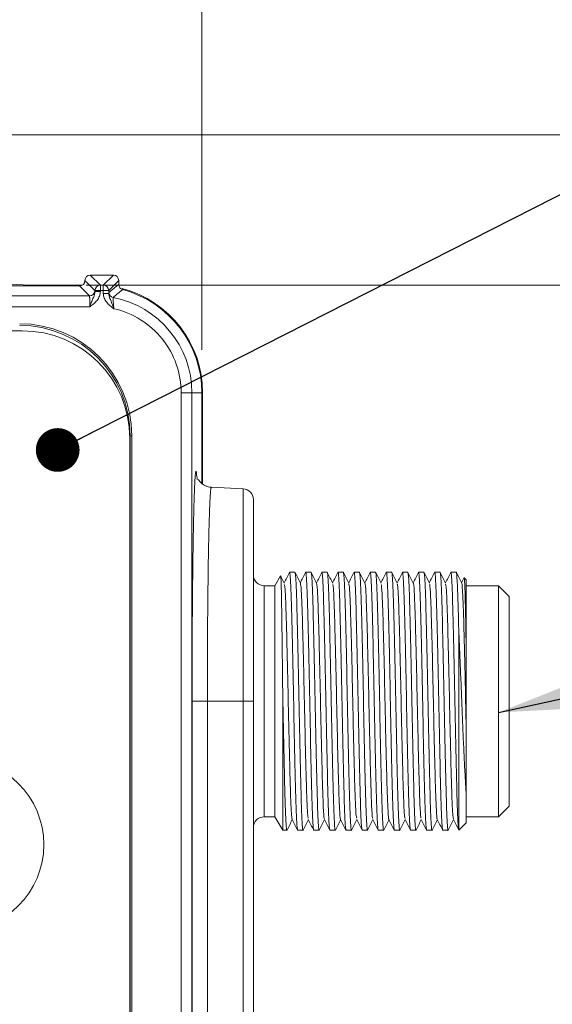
# Model space of a CAD drawing. Header units: millimetres. Extents: x 0 to 420, y 0 to 297.
# Tile 26 of 91: x 163 to 175, y 69 to 92. Entities that reach past the tile are written whole.
import ezdxf

# ---------------------------------------------------------------- set-up
doc = ezdxf.new("R2010")
doc.units = ezdxf.units.MM
doc.styles.add('SLDTEXTSTYLE0', font='TXT', dxfattribs={"width": 0.75})
doc.dimstyles.new('SLDDIMSTYLE1', dxfattribs={"dimtxt": 3.5, "dimasz": 3.302, "dimexe": 0, "dimexo": 0.0625, "dimgap": 0.875, "dimtad": 2, "dimdec": 6, "dimlfac": 2, "dimrnd": 1e-09, "dimzin": 12, "dimdsep": 46, "dimtxsty": 'SLDTEXTSTYLE0', "dimsah": 1, "dimcen": 0.09, "dimadec": 0, "dimazin": 3, "dimtfac": 1, "dimtofl": 0, "dimtmove": 0, "dimatfit": 3, "dimfxl": 1, "dimfrac": 2, "dimtolj": 1, "dimtzin": 12, "dimarcsym": 0})
doc.dimstyles.new('SLDDIMSTYLE2', dxfattribs={"dimtxt": 0.18, "dimasz": 3.302, "dimexe": 0, "dimexo": 0.0625, "dimgap": 0, "dimtad": 0, "dimtih": 1, "dimtoh": 1, "dimdec": 0, "dimrnd": 1e-09, "dimzin": 0, "dimdsep": 46, "dimtxsty": 'Standard', "dimsah": 1, "dimcen": 0.09, "dimadec": 0, "dimazin": 0, "dimtfac": 3.302, "dimtdec": 0, "dimtofl": 0, "dimtmove": 0, "dimatfit": 3, "dimfxl": 1, "dimfrac": 2, "dimtolj": 1, "dimtzin": 0, "dimarcsym": 0})
doc.dimstyles.new('SLDDIMSTYLE3', dxfattribs={"dimtxt": 0.18, "dimasz": 1.016, "dimexe": 0, "dimexo": 0.0625, "dimgap": 0, "dimtad": 0, "dimtih": 1, "dimtoh": 1, "dimdec": 0, "dimrnd": 1e-09, "dimzin": 0, "dimdsep": 46, "dimtxsty": 'Standard', "dimblk1": 'DOT', "dimblk2": 'DOT', "dimsah": 1, "dimcen": 0.09, "dimadec": 0, "dimazin": 0, "dimtfac": 1.016, "dimtdec": 0, "dimtofl": 0, "dimtmove": 0, "dimatfit": 3, "dimldrblk": 'DOT', "dimfxl": 1, "dimfrac": 2, "dimtolj": 1, "dimtzin": 0, "dimarcsym": 0})

# ---------------------------------------------------------------- blocks, each defined once
blk = doc.blocks.new('_D_1')
at = {"color": 7, "linetype": 'Continuous', "lineweight": 0}
for p, q in [((164.572, 85.334), (196.831, 85.334)), ((195.831, 85.334), (195.831, 52.334)), ((165.781, 52.334), (196.831, 52.334))]:
    blk.add_line(p, q, dxfattribs=at)
for points in [[(195.831, 85.334), (195.323, 82.032), (196.339, 82.032)], [(195.831, 52.334), (196.339, 55.636), (195.323, 55.636)]]:
    blk.add_solid(points, dxfattribs=at)
at = {"color": 7, "linetype": 'Continuous', "lineweight": 0, "insert": (191.32, 66.248), "char_height": 3.5, "attachment_point": 1, "rotation": 90, "style": 'SLDTEXTSTYLE0'}
blk.add_mtext('66', dxfattribs=at)
blk = doc.blocks.new('_D_5')
at = {"color": 7, "linetype": 'Continuous', "lineweight": 0}
for p, q in [((148.581, 88.834), (204.165, 88.834)), ((203.165, 88.834), (203.165, 48.834)), ((148.581, 48.834), (204.165, 48.834))]:
    blk.add_line(p, q, dxfattribs=at)
for points in [[(203.165, 88.834), (202.657, 85.532), (203.673, 85.532)], [(203.165, 48.834), (203.673, 52.136), (202.657, 52.136)]]:
    blk.add_solid(points, dxfattribs=at)
at = {"color": 7, "linetype": 'Continuous', "lineweight": 0, "insert": (198.653, 66.248), "char_height": 3.5, "attachment_point": 1, "rotation": 90, "style": 'SLDTEXTSTYLE0'}
blk.add_mtext('80', dxfattribs=at)
blk = doc.blocks.new('_D_6')
at = {"color": 7, "linetype": 'Continuous', "lineweight": 0}
for p, q in [((145.281, 92.134), (145.281, 104.306)), ((167.264, 83.834), (167.264, 104.306)), ((167.264, 103.306), (145.281, 103.306))]:
    blk.add_line(p, q, dxfattribs=at)
for points in [[(145.281, 103.306), (148.583, 102.798), (148.583, 103.814)], [(167.264, 103.306), (163.962, 103.814), (163.962, 102.798)]]:
    blk.add_solid(points, dxfattribs=at)
at = {"color": 7, "linetype": 'Continuous', "lineweight": 0, "insert": (153.667, 107.818), "char_height": 3.5, "attachment_point": 1, "style": 'SLDTEXTSTYLE0'}
blk.add_mtext('44', dxfattribs=at)
blk = doc.blocks.new('_DOT')
at = {"color": 0, "linetype": 'ByBlock', "lineweight": -2}
blk.add_line((-0.5, 0), (-1, 0), dxfattribs=at)
at = {"color": 0, "linetype": 'ByBlock', "const_width": 0.5}
blk.add_lwpolyline([(-0.25, 0, 1), (0.25, 0, 1)], format="xyb", close=True, dxfattribs=at)

msp = doc.modelspace()

# ---------------------------------------------------------------- linework, layer by layer
at = {"color": 7, "linetype": 'Continuous', "lineweight": 15}
for p, q in [((164.54556488, 85.44566672), (164.54556488, 85.44134538)), ((164.77905863, 85.21217298), (164.54556488, 85.44566672)), ((164.54556488, 85.44134538), (164.77692031, 85.20998996)), ((164.90404212, 85.33714901), (164.67054092, 85.57065021)), ((165.20637923, 85.57065021), (164.67054092, 85.57065021)), ((165.20637923, 85.57065021), (164.97288548, 85.33714901)), ((165.33136272, 85.44566672), (165.09786152, 85.21217298)), ((165.33136272, 85.3524227), (165.33136272, 85.44566672)), ((164.42058139, 85.31636189), (144.13824954, 85.31636189)), ((164.48429131, 85.33381861), (163.57213908, 85.33381861)), ((164.65193682, 85.08500647), (164.42058139, 85.31636189)), ((164.77905863, 85.18702727), (164.77905863, 85.21217298)), ((164.90404212, 85.21217298), (164.77905863, 85.21217298)), ((164.77905863, 85.18702727), (164.90404212, 85.18702727)), ((164.90404212, 85.33714901), (164.90404212, 85.21217298)), ((164.97288548, 85.33714901), (164.90404212, 85.33714901)), ((164.90404212, 85.21217298), (164.90404212, 85.18702727)), ((164.97288548, 85.21217298), (164.90404212, 85.21217298)), ((164.97288548, 85.21217298), (164.97288548, 85.33714901)), ((164.97288548, 85.14521461), (164.97288548, 85.21217298)), ((165.09786152, 85.21217298), (164.97288548, 85.21217298)), ((165.09786152, 85.21217298), (165.09786152, 85.14521461)), ((153.11212742, 85.08500647), (164.65193682, 85.08500647)), ((164.97288548, 85.14521461), (165.09786152, 85.14521461)), ((153.11212742, 84.83504694), (164.65836667, 84.83504694)), ((163.08873796, 84.27432369), (156.33873546, 84.27432369)), ((166.78243035, 82.83382099), (166.78243035, 54.8338164)), ((166.78243035, 82.83382099), (167.03239732, 82.83382099)), ((167.03239732, 54.8338164), (167.03239732, 82.83382099)), ((167.03239732, 82.83382099), (167.26375275, 82.83382099)), ((167.26375275, 80.72605919), (167.26375275, 82.83382099)), ((167.28120201, 80.71450334), (167.28120201, 82.83382099)), ((165.58873557, 55.87432723), (165.58873557, 81.77432608)), ((165.59361571, 81.83381896), (165.59361571, 55.83381843)), ((165.63292497, 81.83381896), (165.59361571, 81.83381896)), ((165.63292497, 81.83381896), (165.63292497, 55.83381843)), ((168.22683715, 80.5978645), (167.48524361, 80.63672673)), ((169.09605169, 78.57547145), (168.96375173, 78.34631394)), ((169.42937576, 78.6588211), (169.30437737, 78.6588211)), ((169.80437838, 78.6588211), (169.67937254, 78.6588211)), ((170.17937356, 78.6588211), (170.05437517, 78.6588211)), ((170.55437618, 78.6588211), (170.42937779, 78.6588211)), ((170.9293788, 78.6588211), (170.80437296, 78.6588211)), ((171.30437397, 78.6588211), (171.17937558, 78.6588211)), ((171.6793766, 78.6588211), (171.55437821, 78.6588211)), ((172.05437922, 78.6588211), (171.92937338, 78.6588211)), ((172.42937439, 78.6588211), (172.304376, 78.6588211)), ((172.80437701, 78.6588211), (172.67937862, 78.6588211)), ((173.17937964, 78.6588211), (173.0543738, 78.6588211)), ((168.96375173, 78.34631394), (168.7137475, 78.34631394)), ((168.96375173, 78.34631394), (168.96375173, 72.97131609)), ((173.35992956, 78.5221998), (173.30437803, 78.4111787)), ((173.41375255, 78.48381441), (173.36583787, 78.53173654)), ((173.41375255, 78.48381441), (173.41375255, 76.67295825)), ((174.16375034, 78.34631394), (173.41375255, 78.34631394)), ((174.41374713, 78.09631716), (174.16375034, 78.34631394)), ((174.16375034, 72.97131609), (174.16375034, 78.34631394)), ((174.41374713, 73.22132032), (174.41374713, 78.09631716)), ((173.23875331, 72.66329419), (173.23875331, 77.28338431)), ((169.14417499, 72.65881639), (169.14417499, 75.86548667)), ((167.03638338, 75.65881502), (167.03638338, 62.00881492)), ((167.03638338, 75.65881502), (167.39170157, 75.65881502)), ((167.39170157, 75.65881502), (167.39170157, 62.00881492)), ((167.39170157, 75.65881502), (168.22683715, 75.65881502)), ((168.22683715, 75.65881502), (168.22683715, 62.00881492)), ((168.46375071, 75.65881502), (168.22683715, 75.65881502)), ((168.46375071, 62.00881492), (168.46375071, 75.65881502)), ((173.41375255, 73.4571312), (173.41375255, 72.83381562)), ((174.16375034, 72.97131609), (174.41374713, 73.22132032)), ((168.7137475, 72.97131609), (168.96375173, 72.97131609)), ((168.96375173, 72.97131609), (169.14417499, 72.65881639)), ((173.24083203, 72.66090255), (173.41375255, 72.83381562)), ((173.41375255, 72.97131609), (174.16375034, 72.97131609)), ((169.14417499, 72.65881639), (169.24187445, 72.65881639)), ((169.49187868, 72.65881639), (169.61687707, 72.65881639)), ((169.86687385, 72.65881639), (169.9918797, 72.65881639)), ((170.24187648, 72.65881639), (170.36687487, 72.65881639)), ((170.6168791, 72.65881639), (170.74187749, 72.65881639)), ((170.99187427, 72.65881639), (171.11687266, 72.65881639)), ((171.36687689, 72.65881639), (171.49187529, 72.65881639)), ((171.74187952, 72.65881639), (171.86687791, 72.65881639)), ((172.11687469, 72.65881639), (172.24187308, 72.65881639)), ((172.49187731, 72.65881639), (172.6168757, 72.65881639)), ((172.86687248, 72.65881639), (172.99187833, 72.65881639))]:
    msp.add_line(p, q, dxfattribs=at)
at = {"color": 8, "linetype": 'Continuous', "lineweight": 15}
for p, q in [((163.57213908, 85.31636189), (163.57213908, 85.33381861)), ((167.26375275, 82.83382099), (167.28120201, 82.83382099)), ((168.22683715, 75.65881502), (168.22683715, 80.5978645)), ((168.7137475, 78.34631394), (168.7137475, 72.97131609))]:
    msp.add_line(p, q, dxfattribs=at)
at = {"color": 7, "linetype": 'Continuous', "lineweight": 15}
msp.add_circle((161.58873637, 72.32432716), 2, dxfattribs=at)
for centre, radius, start, end in [((163.57214178, 100.33381744), 15, 213.959557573, 270), ((164.65189232, 85.21003446), 0.125028, 270.020393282, 359.979606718), ((164.90408662, 85.21212102), 0.125028, 90.020394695, 179.976189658), ((164.97284412, 85.21213161), 0.12501741, 0.018958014, 89.981041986), ((164.78120556, 82.83381744), 2.5, 0, 75.498210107), ((164.78120556, 82.83381744), 2.48254494, 0, 74.994076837), ((165.22502047, 85.16820809), 0.12501318, 180.014112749, 259.224623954), ((164.78120556, 82.83381744), 2.25118917, 0, 79.23603141), ((163.02810711, 81.83381744), 2.60481556, 360, 90), ((163.02810711, 81.83381744), 2.56550972, 360, 90), ((163.08873637, 81.77432716), 2.5, 0, 90), ((168.21375049, 80.34820541), 0.25, 0, 87), ((168.71375049, 78.59631744), 0.25, 180.00000357, 270), ((168.71375049, 72.72131744), 0.25, 90, 179.99999643)]:
    msp.add_arc(centre, radius, start, end, dxfattribs=at)
for centre, major_axis in [((164.42054314, 85.44138141), (-0.08841527, 0.08841527)), ((164.67058122, 85.44563094), (0.08841527, -0.08841527)), ((165.20634329, 85.44563094), (-0.08841527, -0.08841527))]:
    msp.add_ellipse(centre, major_axis=major_axis, ratio=0.9996954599, start_param=2.3563467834, end_param=3.9268385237, dxfattribs=at)
for points, knots in [([(164.77906175, 85.18702506), (164.77927668, 85.14446552), (164.76422192, 85.10239308), (164.72995986, 85.02231912), (164.71687409, 84.99245967), (164.68871446, 84.920621), (164.6736998, 84.87841496), (164.6583684, 84.83504468)], [0, 0, 0, 0, 0.5, 0.5, 0.75, 0.75, 1, 1, 1, 1]), ([(164.90404271, 85.18702506), (164.90358143, 85.17490345), (164.90264866, 85.15039176), (164.89515759, 85.11366544), (164.88189866, 85.07226913), (164.85987916, 85.02689244), (164.81740797, 84.96532335), (164.74928603, 84.89994635), (164.68870306, 84.85669912), (164.6583684, 84.83504468)], [0, 0, 0, 0, 0.08122503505, 0.16424898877, 0.25033628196, 0.37224000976, 0.5009049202, 0.75009674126, 1, 1, 1, 1]), ([(164.77691795, 85.20998757), (164.77716167, 85.20928726), (164.77764758, 85.20789106), (164.77836818, 85.2001726), (164.77883008, 85.19141676), (164.77906175, 85.18702506)], [0, 0, 0, 0, 0.3340348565, 0.6659692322, 1, 1, 1, 1]), ([(165.10000656, 85.1681786), (165.13783383, 85.19916676), (165.21495199, 85.26234208), (165.292071, 85.32201933), (165.33136233, 85.35242426)], [0, 0, 0, 0, 0.4905104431, 1, 1, 1, 1]), ([(165.42398336, 85.23170527), (165.38593007, 85.20077679), (165.31160785, 85.14037008), (165.23770831, 85.0765437), (165.20164564, 85.04539669)], [0, 0, 0, 0, 0.5120041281, 1, 1, 1, 1]), ([(165.33136233, 85.35242426), (165.33136233, 85.32505877), (165.34058743, 85.29793689), (165.3739165, 85.25457685), (165.39755108, 85.23879071), (165.42398336, 85.23170527)], [0, 0, 0, 0, 0.5, 0.5, 1, 1, 1, 1]), ([(164.6583684, 84.83504468), (164.6583519, 84.84603588), (164.65831762, 84.86886495), (164.65806368, 84.90374222), (164.65766547, 84.93959799), (164.65710489, 84.9752062), (164.65638708, 85.00901115), (164.65551084, 85.03924061), (164.65447478, 85.06360363), (164.65328597, 85.08085947), (164.65239389, 85.08360195), (164.65193699, 85.0850066)], [0, 0, 0, 0, 0.084949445, 0.1764427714, 0.2744790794, 0.3790570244, 0.4901748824, 0.6078305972, 0.7320218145, 0.8627459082, 1, 1, 1, 1]), ([(165.21855611, 84.78667047), (165.18853619, 84.80941799), (165.1286341, 84.85480866), (165.06082944, 84.92107687), (165.01784709, 84.98320312), (164.99305264, 85.03449242), (164.97604864, 85.08883092), (164.97392858, 85.12657501), (164.9728818, 85.14521136)], [0, 0, 0, 0, 0.2501306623, 0.4991136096, 0.6252160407, 0.7497976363, 0.8764612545, 1, 1, 1, 1]), ([(165.21855611, 84.78667047), (165.20348624, 84.82937853), (165.18860501, 84.8717723), (165.1605715, 84.94550328), (165.14745032, 84.97673444), (165.12447791, 85.03194089), (165.11483279, 85.05595068), (165.10140153, 85.10220134), (165.0977546, 85.12391942), (165.09786276, 85.14521136)], [0, 0, 0, 0, 0.25, 0.25, 0.5, 0.5, 0.75, 0.75, 1, 1, 1, 1]), ([(165.09786276, 85.14521136), (165.09809438, 85.14963751), (165.09855605, 85.15845962), (165.09927687, 85.16618339), (165.09976283, 85.16751216), (165.10000656, 85.1681786)], [0, 0, 0, 0, 0.3341635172, 0.6660473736, 1, 1, 1, 1]), ([(165.20164564, 85.04539669), (165.20142246, 85.04482031), (165.20097609, 85.04366749), (165.20075595, 85.03631074), (165.20087378, 85.02497416), (165.20136729, 85.00944906), (165.20224114, 84.99010419), (165.20385254, 84.96064848), (165.20690957, 84.91661765), (165.21185504, 84.85488916), (165.21628267, 84.80981477), (165.21855611, 84.78667047)], [0, 0, 0, 0, 0.0830121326, 0.16603297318, 0.24916695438, 0.33251392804, 0.41616682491, 0.50020978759, 0.65767839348, 0.82422850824, 1, 1, 1, 1]), ([(165.21855611, 84.78667047), (165.66230685, 84.68729042), (166.05902693, 84.43970477), (166.62753153, 83.72979846), (166.7824328, 83.28856035), (166.7824328, 82.83381744)], [0, 0, 0, 0, 0.5, 0.5, 1, 1, 1, 1]), ([(167.15442293, 80.81701588), (167.15388566, 80.82729957), (167.15038211, 80.89435948), (167.14666761, 80.90446675), (167.14352273, 80.91302406)], [0, 0, 0, 0, 0.1533507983, 1, 1, 1, 1]), ([(167.48521381, 80.63672673), (167.46035535, 80.63954005), (167.41040268, 80.64519337), (167.32281698, 80.67818846), (167.23961925, 80.73918956), (167.19152948, 80.79858802), (167.17802363, 80.82109406), (167.17697453, 80.81456356), (167.17681193, 80.81355136)], [0, 0, 0, 0, 0.1101545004, 0.2213535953, 0.4453374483, 0.6827400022, 0.9508261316, 1, 1, 1, 1]), ([(168.46375049, 75.65881744), (168.46375049, 76.90248526), (168.46375049, 78.09530952), (168.46375049, 79.85412142), (168.46375049, 80.34820541), (168.46375049, 80.34820541)], [0, 0, 0, 0, 0.5, 0.5, 1, 1, 1, 1]), ([(169.14417245, 75.86548676), (169.14223666, 76.05144825), (169.14025574, 76.23415276), (169.13620207, 76.59307343), (169.13416582, 76.76600715), (169.13011673, 77.09574872), (169.12808508, 77.25404831), (169.12408523, 77.55106028), (169.1221891, 77.68715242), (169.11932583, 77.87302688), (169.11835202, 77.93190115), (169.11636436, 78.04333146), (169.1153482, 78.09594965), (169.11230351, 78.24091083), (169.11025821, 78.32171022), (169.10613615, 78.45197421), (169.10404366, 78.50145354), (169.0999792, 78.56451243), (169.09799151, 78.5788297), (169.09605075, 78.5754682)], [0, 0, 0, 0, 0.125, 0.125, 0.25, 0.25, 0.375, 0.375, 0.5, 0.5, 0.5625, 0.5625, 0.625, 0.625, 0.75, 0.75, 0.875, 0.875, 1, 1, 1, 1]), ([(169.18171846, 78.40649973), (169.16084795, 78.44820005), (169.13452975, 78.50078513), (169.10821839, 78.55337299), (169.10277211, 78.56425833)], [0, 0, 0, 0, 0.79300663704, 1, 1, 1, 1]), ([(169.30204534, 78.65632515), (169.28117912, 78.61462152), (169.24029244, 78.53290464), (169.19940151, 78.45119058), (169.17937898, 78.4111787)], [0, 0, 0, 0, 0.5103428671, 1, 1, 1, 1]), ([(169.30200809, 78.65123641), (169.30279793, 78.65422589), (169.30744802, 78.67182616), (169.31857115, 78.59906759), (169.33701357, 78.28727502), (169.35613119, 77.61836488), (169.37688925, 76.73168656), (169.39700544, 75.72304192), (169.416659, 74.70776561), (169.43773456, 73.79825745), (169.4566702, 73.10402358), (169.47596334, 72.71757141), (169.48718465, 72.67614546), (169.49187868, 72.65881639)], [0, 0, 0, 0, 0.0128930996, 0.0759066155, 0.1818931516, 0.2878790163, 0.3938620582, 0.4998478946, 0.6058313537, 0.711814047, 0.8178003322, 0.923783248, 1, 1, 1, 1]), ([(169.61908245, 72.67237644), (169.6183463, 72.66727294), (169.61368282, 72.63494243), (169.60271179, 72.72656994), (169.58421851, 73.02777549), (169.56513159, 73.6999659), (169.5443543, 74.58576295), (169.52423989, 75.59464024), (169.50459779, 76.60985299), (169.48351931, 77.51938164), (169.46458445, 78.21361546), (169.44529103, 78.60005474), (169.43406978, 78.64148865), (169.42937576, 78.6588211)], [0, 0, 0, 0, 0.0118242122, 0.0749059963, 0.1810073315, 0.2871079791, 0.3932058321, 0.4993056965, 0.6054039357, 0.7115021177, 0.8176032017, 0.9237005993, 1, 1, 1, 1]), ([(169.55667638, 78.40658914), (169.53580977, 78.44828759), (169.4940765, 78.53168459), (169.4523434, 78.61508125), (169.43147683, 78.65677964)], [0, 0, 0, 0, 0.4999993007, 1, 1, 1, 1]), ([(169.67700326, 78.65622829), (169.65614, 78.61452682), (169.615271, 78.53283786), (169.57439216, 78.4511555), (169.5543816, 78.41117125)], [0, 0, 0, 0, 0.5104909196, 1, 1, 1, 1]), ([(169.67691385, 78.64368897), (169.67773459, 78.6494454), (169.6824789, 78.68272069), (169.69354117, 78.59153473), (169.71203003, 78.28971092), (169.73111829, 77.61771206), (169.75189539, 76.73186153), (169.77200948, 75.72299515), (169.79165241, 74.70777808), (169.81272789, 73.79825402), (169.83167451, 73.10402454), (169.8509684, 72.71757128), (169.86218274, 72.67614542), (169.86687385, 72.65881639)], [0, 0, 0, 0, 0.0131774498, 0.076172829, 0.1821288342, 0.2880841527, 0.3940366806, 0.4999919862, 0.6059448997, 0.7118970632, 0.8178528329, 0.9238052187, 1, 1, 1, 1]), ([(169.99408507, 72.6723988), (169.99334901, 72.66728616), (169.98869217, 72.63493968), (169.97771043, 72.72656537), (169.95922242, 73.02777697), (169.94013388, 73.69996551), (169.91935696, 74.58576306), (169.89924267, 75.59464022), (169.87959975, 76.60985298), (169.85852443, 77.51938172), (169.83957776, 78.2136154), (169.82028379, 78.60005473), (169.8090695, 78.64148865), (169.80437838, 78.6588211)], [0, 0, 0, 0, 0.0118421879, 0.0749228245, 0.1810222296, 0.2871209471, 0.3932168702, 0.4993148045, 0.6054111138, 0.7115073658, 0.817606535, 0.9237020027, 1, 1, 1, 1]), ([(169.93196958, 78.40597819), (169.91110327, 78.44767914), (169.86936933, 78.5310837), (169.82763193, 78.6144877), (169.80676257, 78.65619104)], [0, 0, 0, 0, 0.4999840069, 1, 1, 1, 1]), ([(170.05234861, 78.65691375), (170.03147894, 78.61521329), (169.99048495, 78.53330165), (169.94949776, 78.45138492), (169.92937678, 78.41117125)], [0, 0, 0, 0, 0.5090907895, 1, 1, 1, 1]), ([(170.05226665, 78.64584219), (170.05297039, 78.65070681), (170.05759797, 78.68269514), (170.06854216, 78.59088365), (170.08703318, 78.28992146), (170.10612079, 77.61765565), (170.126898, 76.73187665), (170.14701227, 75.7229911), (170.16665437, 74.70777916), (170.18773301, 73.79825381), (170.20666782, 73.10402456), (170.22596116, 72.71757125), (170.23718245, 72.67614541), (170.24187648, 72.65881639)], [0, 0, 0, 0, 0.0113194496, 0.0744334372, 0.1805889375, 0.2867437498, 0.3928957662, 0.4990505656, 0.6052029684, 0.7113546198, 0.8175098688, 0.9236617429, 1, 1, 1, 1]), ([(170.36934101, 72.67397087), (170.3685176, 72.66820521), (170.36376301, 72.63491292), (170.35272293, 72.72609939), (170.33422514, 73.02792772), (170.31512467, 73.69992498), (170.29436212, 74.58577397), (170.27424697, 75.59463741), (170.2545931, 76.60985367), (170.23351778, 77.51938145), (170.21458207, 78.21361551), (170.19528886, 78.60005473), (170.18406759, 78.64148865), (170.17937356, 78.6588211)], [0, 0, 0, 0, 0.013194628, 0.0761889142, 0.1821431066, 0.2880966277, 0.3940473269, 0.5000000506, 0.6059511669, 0.7119022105, 0.817856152, 0.9238064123, 1, 1, 1, 1]), ([(170.30669653, 78.40654444), (170.28582741, 78.44824791), (170.24408897, 78.53165524), (170.2023511, 78.61506145), (170.18148207, 78.65676474)], [0, 0, 0, 0, 0.499997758, 1, 1, 1, 1]), ([(170.42723202, 78.65669023), (170.40636259, 78.61498711), (170.36540968, 78.53315142), (170.32446087, 78.45131273), (170.3043794, 78.4111787)], [0, 0, 0, 0, 0.5095958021, 1, 1, 1, 1]), ([(170.42714261, 78.64508968), (170.42788885, 78.65026357), (170.43256808, 78.68270623), (170.4435275, 78.59111141), (170.46202824, 78.28984774), (170.48112779, 77.61767554), (170.50189069, 76.73187127), (170.52200558, 75.72299243), (170.54165949, 74.70777887), (170.56273496, 73.7982539), (170.58167062, 73.10402453), (170.60096376, 72.71757125), (170.61218506, 72.67614541), (170.6168791, 72.65881639)], [0, 0, 0, 0, 0.0119671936, 0.07503981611, 0.18112576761, 0.28721104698, 0.39329350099, 0.49937875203, 0.60546162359, 0.71154372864, 0.81762942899, 0.92371175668, 1, 1, 1, 1]), ([(170.74406051, 72.67222743), (170.74333177, 72.66718543), (170.73867105, 72.63493911), (170.72771514, 72.72661992), (170.70921798, 73.02775933), (170.69013225, 73.69997023), (170.66935466, 74.58576179), (170.64924026, 75.59464055), (170.62959847, 76.6098529), (170.60851875, 77.51938166), (170.58958854, 78.2136155), (170.57027938, 78.6000547), (170.55906664, 78.64148864), (170.55437618, 78.6588211)], [0, 0, 0, 0, 0.0116930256, 0.0747831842, 0.1808986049, 0.2870133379, 0.3931252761, 0.4992392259, 0.6053515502, 0.7114638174, 0.8175789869, 0.9236904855, 1, 1, 1, 1]), ([(170.6817215, 78.40648483), (170.6608579, 78.44818348), (170.61913022, 78.53158171), (170.57739649, 78.61497715), (170.5565294, 78.65667533)], [0, 0, 0, 0, 0.4999944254, 1, 1, 1, 1]), ([(170.80203348, 78.65628045), (170.78116374, 78.61457981), (170.74027616, 78.53288072), (170.69939616, 78.45117862), (170.67938202, 78.4111787)], [0, 0, 0, 0, 0.5104174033, 1, 1, 1, 1]), ([(170.80193662, 78.64384543), (170.80275, 78.64953621), (170.80749343, 78.68272339), (170.81853765, 78.59148392), (170.83703172, 78.28972735), (170.85611837, 77.61770766), (170.8768959, 76.73186271), (170.89700987, 75.72299483), (170.91665284, 74.70777816), (170.93772831, 73.798254), (170.95667493, 73.10402455), (170.97596882, 72.71757127), (170.98718315, 72.67614542), (170.99187427, 72.65881639)], [0, 0, 0, 0, 0.0130396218, 0.0760437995, 0.1820146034, 0.2879847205, 0.3939520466, 0.4999221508, 0.6058898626, 0.7118568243, 0.8178273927, 0.9237945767, 1, 1, 1, 1]), ([(171.11915254, 72.67279368), (171.11839126, 72.66751779), (171.11369051, 72.63494017), (171.1027272, 72.72644089), (171.08421748, 73.02781722), (171.06513596, 73.69995472), (171.04435608, 74.58576593), (171.02424664, 75.59463956), (171.00458724, 76.60985299), (170.98352831, 77.51938176), (170.96457724, 78.21361539), (170.94528437, 78.60005473), (170.93406996, 78.64148865), (170.9293788, 78.6588211)], [0, 0, 0, 0, 0.0121856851, 0.0752443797, 0.1813069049, 0.2873687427, 0.3934277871, 0.499488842, 0.605548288, 0.7116076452, 0.8176699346, 0.9237285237, 1, 1, 1, 1]), ([(171.05694019, 78.4060527), (171.03607015, 78.44775056), (170.9943287, 78.53114901), (170.95259881, 78.61455416), (170.93173319, 78.6562581)], [0, 0, 0, 0, 0.499983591, 1, 1, 1, 1]), ([(171.17702865, 78.65628045), (171.15616214, 78.61457937), (171.11527881, 78.53287527), (171.0743945, 78.45117325), (171.05437719, 78.41117125)], [0, 0, 0, 0, 0.5103915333, 1, 1, 1, 1]), ([(171.17693924, 78.64383053), (171.17775254, 78.64952756), (171.18249143, 78.68272294), (171.19354498, 78.59148897), (171.21202032, 78.28972562), (171.23112476, 77.61770817), (171.25189747, 76.73186259), (171.27201294, 75.72299487), (171.29165472, 74.70777815), (171.31273344, 73.79825408), (171.33166823, 73.10402448), (171.35096158, 72.71757126), (171.36218287, 72.67614542), (171.36687689, 72.65881639)], [0, 0, 0, 0, 0.0130528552, 0.0760561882, 0.1820255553, 0.287994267, 0.3939601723, 0.4999288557, 0.6058951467, 0.7118606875, 0.8178298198, 0.923795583, 1, 1, 1, 1]), ([(171.49430417, 72.6737399), (171.49349322, 72.66807065), (171.48875156, 72.63492238), (171.47772325, 72.72616221), (171.45922559, 73.02790741), (171.44012507, 73.69993042), (171.41936254, 74.58577251), (171.39924739, 75.5946378), (171.37959351, 76.60985357), (171.35851819, 77.51938148), (171.33958249, 78.2136155), (171.32028927, 78.60005473), (171.309068, 78.64148865), (171.30437397, 78.6588211)], [0, 0, 0, 0, 0.0129990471, 0.0760058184, 0.1819810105, 0.2879555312, 0.3939272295, 0.4999009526, 0.605873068, 0.7118451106, 0.8178200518, 0.9237913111, 1, 1, 1, 1]), ([(171.43167459, 78.40658914), (171.41080547, 78.44829263), (171.369067, 78.53170002), (171.32732916, 78.61510616), (171.30646014, 78.65680944)], [0, 0, 0, 0, 0.49999749, 1, 1, 1, 1]), ([(171.55235165, 78.6569212), (171.53148224, 78.61521813), (171.49048971, 78.5333033), (171.44950104, 78.45138481), (171.42937982, 78.41117125)], [0, 0, 0, 0, 0.50910275, 1, 1, 1, 1]), ([(171.55226224, 78.64584964), (171.55296873, 78.65071135), (171.55761579, 78.68269006), (171.56852265, 78.59088581), (171.58703036, 78.28992069), (171.60612775, 77.617656), (171.62689123, 76.73187651), (171.64700596, 75.72299103), (171.66665991, 74.70777925), (171.68773538, 73.7982538), (171.70667104, 73.10402456), (171.72596417, 72.71757125), (171.73718548, 72.67614541), (171.74187952, 72.65881639)], [0, 0, 0, 0, 0.0113155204, 0.0744297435, 0.18058566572, 0.28674091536, 0.3928933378, 0.4990485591, 0.60520139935, 0.71135347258, 0.8175091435, 0.92366143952, 1, 1, 1, 1]), ([(171.86903858, 72.67207842), (171.86831725, 72.6670976), (171.86366065, 72.63494308), (171.8527177, 72.72666344), (171.83421771, 73.02774526), (171.81513285, 73.699974), (171.79435503, 74.58576078), (171.77424069, 75.59464083), (171.75459888, 76.60985283), (171.73351917, 77.51938168), (171.71458896, 78.2136155), (171.6952798, 78.6000547), (171.68406706, 78.64148864), (171.6793766, 78.6588211)], [0, 0, 0, 0, 0.011565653, 0.0746639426, 0.1807930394, 0.2869214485, 0.3930470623, 0.499174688, 0.6053006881, 0.7114266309, 0.8175554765, 0.9236806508, 1, 1, 1, 1]), ([(171.80679643, 78.40635072), (171.78592912, 78.44804621), (171.74419415, 78.53143792), (171.70246772, 78.61483491), (171.68160432, 78.65653377)], [0, 0, 0, 0, 0.4999956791, 1, 1, 1, 1]), ([(171.92722016, 78.65666788), (171.90635099, 78.61496461), (171.86540205, 78.53313556), (171.82445421, 78.45130515), (171.80437499, 78.4111787)], [0, 0, 0, 0, 0.5096388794, 1, 1, 1, 1]), ([(171.92713075, 78.64503007), (171.92787935, 78.65022871), (171.93255554, 78.68270241), (171.94353867, 78.5911336), (171.96203194, 78.28984063), (171.98111884, 77.61767731), (172.0018963, 76.73187085), (172.02201029, 75.72299265), (172.04165325, 74.70777875), (172.06272872, 73.79825385), (172.08167535, 73.10402459), (172.10096924, 72.71757127), (172.11218357, 72.67614542), (172.11687469, 72.65881639)], [0, 0, 0, 0, 0.0120210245, 0.075090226, 0.1811703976, 0.2872498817, 0.3933265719, 0.4994060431, 0.6054831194, 0.7115594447, 0.8176393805, 0.9237159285, 1, 1, 1, 1]), ([(172.24423491, 72.67329287), (172.2434462, 72.66781003), (172.2387161, 72.63492812), (172.22772833, 72.72629582), (172.20921767, 73.02786413), (172.19013644, 73.69994215), (172.16935648, 74.5857693), (172.14924706, 75.59463866), (172.12958766, 76.60985324), (172.10852873, 77.5193817), (172.08957766, 78.21361541), (172.07028479, 78.60005472), (172.05907038, 78.64148865), (172.05437922, 78.6588211)], [0, 0, 0, 0, 0.0126132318, 0.0756446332, 0.1816612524, 0.2876771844, 0.3936903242, 0.4997054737, 0.6057190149, 0.7117324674, 0.8177488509, 0.9237615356, 1, 1, 1, 1]), ([(172.18189591, 78.40613466), (172.16102884, 78.44783278), (172.1192928, 78.53123283), (172.07756247, 78.61463638), (172.05669635, 78.65634005)], [0, 0, 0, 0, 0.4999772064, 1, 1, 1, 1]), ([(172.30201417, 78.65625065), (172.2811482, 78.61454687), (172.24027293, 78.53285148), (172.19939045, 78.45116064), (172.17937761, 78.41117125)], [0, 0, 0, 0, 0.5104789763, 1, 1, 1, 1]), ([(172.30192476, 78.64374112), (172.30274305, 78.64947551), (172.30748777, 78.68272548), (172.31854507, 78.59151431), (172.33702019, 78.28971742), (172.35612767, 77.61771045), (172.37688845, 76.73186192), (172.39700391, 75.72299494), (172.41665767, 74.7077782), (172.43773318, 73.79825408), (172.45666883, 73.10402449), (172.47596197, 72.71757126), (172.48718328, 72.67614542), (172.49187731, 72.65881639)], [0, 0, 0, 0, 0.0131292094, 0.0761276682, 0.1820888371, 0.2880493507, 0.3940070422, 0.4999675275, 0.6059256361, 0.7118829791, 0.8178439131, 0.9238014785, 1, 1, 1, 1]), ([(172.61926734, 72.67348658), (172.61846879, 72.667923), (172.61373292, 72.63492776), (172.60271338, 72.72623584), (172.58422933, 73.02788363), (172.5651246, 73.6999368), (172.5443632, 74.5857708), (172.52424774, 75.59463825), (172.50459395, 76.60985345), (172.48351861, 77.51938151), (172.4645829, 78.21361549), (172.44528969, 78.60005474), (172.43406842, 78.64148865), (172.42937439, 78.6588211)], [0, 0, 0, 0, 0.0127816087, 0.0758022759, 0.1818007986, 0.2877986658, 0.3937937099, 0.4997907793, 0.6057862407, 0.7117816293, 0.8177799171, 0.9237745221, 1, 1, 1, 1]), ([(172.55664521, 78.40663384), (172.53577856, 78.44833486), (172.49404253, 78.53174233), (172.45230722, 78.61514839), (172.4314382, 78.65685414)], [0, 0, 0, 0, 0.4999674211, 1, 1, 1, 1]), ([(172.67705404, 78.6563326), (172.65619054, 78.61463376), (172.61530273, 78.53291333), (172.57440795, 78.45119785), (172.55438023, 78.4111787)], [0, 0, 0, 0, 0.5102622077, 1, 1, 1, 1]), ([(172.67696464, 78.64400189), (172.67777069, 78.64962736), (172.68251239, 78.68271966), (172.69352709, 78.59143882), (172.71203284, 78.28974193), (172.73111557, 77.61770375), (172.75189524, 76.73186378), (172.77200457, 75.72299444), (172.79166397, 74.70777844), (172.81272306, 73.79825388), (172.83167407, 73.10402457), (172.85096687, 72.71757127), (172.86218132, 72.67614542), (172.86687248, 72.65881639)], [0, 0, 0, 0, 0.0129055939, 0.0759183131, 0.1819035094, 0.2878880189, 0.3938697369, 0.4998542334, 0.6058363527, 0.7118176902, 0.817802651, 0.9237842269, 1, 1, 1, 1]), ([(172.99401664, 72.67194431), (172.99330281, 72.66701844), (172.98865531, 72.63494769), (172.97771724, 72.72670178), (172.9592184, 73.02773286), (172.94013321, 73.69997732), (172.9193554, 74.58575989), (172.89924135, 75.59464107), (172.87959837, 76.60985276), (172.85852306, 77.51938178), (172.83957639, 78.21361538), (172.82028242, 78.60005473), (172.80906813, 78.64148865), (172.80437701, 78.6588211)], [0, 0, 0, 0, 0.0114515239, 0.0745570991, 0.1806984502, 0.2868391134, 0.392976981, 0.4991168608, 0.6052551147, 0.7113933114, 0.8175344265, 0.9236718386, 1, 1, 1, 1]), ([(172.93187135, 78.40618681), (172.91100754, 78.44788277), (172.86927863, 78.53127726), (172.82754613, 78.61467146), (172.80667924, 78.65636986)], [0, 0, 0, 0, 0.4999845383, 1, 1, 1, 1]), ([(173.05234724, 78.65691375), (173.03147809, 78.61521055), (172.99048708, 78.53329747), (172.94949687, 78.45138221), (172.9293754, 78.41117125)], [0, 0, 0, 0, 0.5091151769, 1, 1, 1, 1]), ([(173.05226528, 78.64584219), (173.052969, 78.65070702), (173.0575951, 78.68268745), (173.06854168, 78.59089057), (173.08703152, 78.28991905), (173.10611948, 77.61765691), (173.12689668, 76.73187403), (173.14701065, 75.72300031), (173.16665394, 74.70774495), (173.18772813, 73.7983814), (173.20667952, 73.10354815), (173.22481057, 72.74200469), (173.23507843, 72.68403988), (173.23875331, 72.66329419)], [0, 0, 0, 0, 0.0115211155, 0.075737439, 0.1837470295, 0.2917559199, 0.3997619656, 0.5077708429, 0.6157772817, 0.7237829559, 0.8317923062, 0.9397982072, 1, 1, 1, 1]), ([(173.23875331, 77.28338431), (173.23483393, 77.44505248), (173.22432267, 77.87862492), (173.20723266, 78.39322018), (173.19052721, 78.63683093), (173.18174291, 78.6541592), (173.17937964, 78.6588211)], [0, 0, 0, 0, 0.2006909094, 0.5382262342, 0.87576713, 1, 1, 1, 1]), ([(173.30685907, 78.40621661), (173.28598926, 78.44791711), (173.2442492, 78.53131901), (173.20251792, 78.61472568), (173.18165206, 78.65642946)], [0, 0, 0, 0, 0.499994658, 1, 1, 1, 1]), ([(173.36426579, 78.52003168), (173.36479059, 78.52453207), (173.36805511, 78.55252675), (173.375494, 78.45525028), (173.3879689, 78.14349193), (173.40045968, 77.50725111), (173.40942182, 76.94476564), (173.41375255, 76.67295825)], [0, 0, 0, 0, 0.0325239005, 0.2023151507, 0.4740867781, 0.7458652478, 1, 1, 1, 1]), ([(169.36467492, 72.91660648), (169.35865836, 72.94965154), (169.34629926, 73.01753201), (169.32680183, 73.45733801), (169.30885413, 74.10476474), (169.28878418, 74.91182392), (169.27047485, 75.79609742), (169.25124982, 76.6653553), (169.23165508, 77.43477628), (169.2136147, 78.01560171), (169.19588502, 78.35302393), (169.18574462, 78.36902591), (169.18182277, 78.37521475)], [0, 0, 0, 0, 0.0995673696, 0.2045292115, 0.307477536, 0.4127259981, 0.5160861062, 0.6204798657, 0.7252829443, 0.8283231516, 0.9336032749, 1, 1, 1, 1]), ([(169.73936462, 72.94267606), (169.73546555, 72.94886137), (169.72535115, 72.96490641), (169.70762596, 73.30207936), (169.6896032, 73.88284201), (169.67000297, 74.6522782), (169.65078225, 75.52153455), (169.632461, 76.40581011), (169.61239017, 77.21287587), (169.59445777, 77.86027895), (169.574955, 78.29991299), (169.56260765, 78.36777128), (169.55660188, 78.40077769)], [0, 0, 0, 0, 0.0660794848, 0.1714138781, 0.274506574, 0.379363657, 0.4838112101, 0.587225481, 0.6925281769, 0.7955288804, 0.9005448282, 1, 1, 1, 1]), ([(170.11419588, 72.94113379), (170.11228876, 72.93705137), (170.10418139, 72.91969651), (170.08874184, 73.17216945), (170.06999987, 73.67789598), (170.05125287, 74.40274452), (170.03135712, 75.24744976), (170.0134496, 76.13819227), (169.99345642, 76.97545274), (169.97492848, 77.6880916), (169.95595134, 78.17375064), (169.94112197, 78.4085053), (169.93345069, 78.38554193), (169.93199938, 78.38119756)], [0, 0, 0, 0, 0.0324702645, 0.1380349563, 0.2423669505, 0.3466989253, 0.4522636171, 0.55563058, 0.6612907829, 0.7653478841, 0.8699618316, 0.9753984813, 1, 1, 1, 1]), ([(170.48951142, 72.91395407), (170.48938479, 72.91328375), (170.48303496, 72.87967085), (170.46998782, 73.06962625), (170.45039824, 73.49120647), (170.43236598, 74.16490091), (170.41226954, 74.9775267), (170.39410866, 75.86492309), (170.37469442, 76.72875846), (170.35525678, 77.48769949), (170.33712191, 78.05063963), (170.31987455, 78.36525169), (170.31023305, 78.37102442), (170.30679339, 78.37308388)], [0, 0, 0, 0, 0.0021265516, 0.1066356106, 0.2115550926, 0.3147086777, 0.4201052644, 0.5233970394, 0.6281264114, 0.7328562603, 0.8361476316, 0.9415446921, 1, 1, 1, 1]), ([(170.8645066, 72.93824296), (170.86006475, 72.94959564), (170.84938254, 72.97689771), (170.83114212, 73.3385829), (170.81320228, 73.93685804), (170.79343104, 74.71631609), (170.77444022, 75.5902064), (170.75592821, 76.47157018), (170.73592961, 77.26979632), (170.71802769, 77.90128594), (170.69894298, 78.31367142), (170.68718797, 78.36689362), (170.6817364, 78.39157622)], [0, 0, 0, 0, 0.0749249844, 0.1801873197, 0.2831485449, 0.3881246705, 0.4922813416, 0.5958833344, 0.701081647, 0.8039966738, 0.9091004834, 1, 1, 1, 1]), ([(171.23940491, 72.94410657), (171.23695025, 72.9409552), (171.22829903, 72.92984849), (171.21218449, 73.20192908), (171.19368854, 73.72744601), (171.17468933, 74.46401955), (171.15493565, 75.31570325), (171.13697839, 76.20588223), (171.11691267, 77.03531308), (171.098596, 77.73535236), (171.079397, 78.20026501), (171.0651526, 78.41864336), (171.05795059, 78.39121849), (171.05696254, 78.38745605)], [0, 0, 0, 0, 0.0417940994, 0.1472991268, 0.2512033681, 0.3556636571, 0.4609454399, 0.5642066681, 0.6697755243, 0.7734511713, 0.8781626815, 0.9832850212, 1, 1, 1, 1]), ([(171.61421382, 72.92193364), (171.61372011, 72.91970856), (171.60697876, 72.88932621), (171.59343786, 73.092913), (171.57401074, 73.53607437), (171.55586871, 74.22323226), (171.5357541, 75.04442317), (171.5177316, 75.9334931), (171.49812075, 76.79155336), (171.47889783, 77.53949591), (171.46059573, 78.08407349), (171.44388456, 78.3769957), (171.43472335, 78.37363559), (171.43175655, 78.37254744)], [0, 0, 0, 0, 0.0082901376, 0.1131975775, 0.2181038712, 0.3215700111, 0.4271454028, 0.5304735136, 0.6355700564, 0.7402558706, 0.8439060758, 0.9494498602, 1, 1, 1, 1]), ([(171.98952192, 72.93278914), (171.98457631, 72.95031911), (171.97336377, 72.99006255), (171.95467945, 73.37671683), (171.93677831, 73.99185449), (171.91686887, 74.78090457), (171.89812617, 75.65881849), (171.87938005, 76.53672405), (171.85948197, 77.32579608), (171.84158218, 77.94085048), (171.82292848, 78.32687522), (171.81176414, 78.36660434), (171.80686348, 78.38404368)], [0, 0, 0, 0, 0.0830590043, 0.1883089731, 0.2912745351, 0.3964295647, 0.5003557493, 0.604282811, 0.7094370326, 0.812403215, 0.9176532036, 1, 1, 1, 1]), ([(172.36450219, 72.9450826), (172.36153283, 72.94399024), (172.35236767, 72.9406186), (172.33565593, 73.2335596), (172.31735336, 73.77814283), (172.29813055, 74.52608352), (172.27851976, 75.38414555), (172.26049691, 76.2732103), (172.24038366, 77.09442038), (172.22223656, 77.78150752), (172.20282855, 78.22493487), (172.18922986, 78.42841825), (172.18245656, 78.39766002), (172.18192571, 78.39524936)], [0, 0, 0, 0, 0.0505487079, 0.1560225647, 0.2596040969, 0.3642205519, 0.4692474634, 0.5725071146, 0.6780125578, 0.7814101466, 0.8862469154, 0.9910846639, 1, 1, 1, 1]), ([(172.7394303, 72.93056886), (172.73839516, 72.9265967), (172.73113449, 72.89873526), (172.7168594, 73.11716504), (172.69765372, 73.58233066), (172.6793398, 74.282304), (172.6592694, 75.1117577), (172.64132852, 76.00193054), (172.62155864, 76.8536267), (172.60256343, 77.59014905), (172.58406708, 78.11583393), (172.56790065, 78.38825208), (172.55921072, 78.37688192), (172.55671226, 78.37361287)], [0, 0, 0, 0, 0.0174521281, 0.1224123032, 0.2269622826, 0.3304779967, 0.4358848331, 0.5389867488, 0.6441061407, 0.7484045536, 0.8521485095, 0.9574910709, 1, 1, 1, 1]), ([(173.11422431, 72.92820703), (173.10887162, 72.95259017), (173.09721757, 73.00567791), (173.07822002, 73.41648891), (173.06032265, 74.04779468), (173.04032271, 74.84607179), (173.02181122, 75.72742865), (173.0028203, 76.60131178), (172.98304873, 77.3808164), (172.96511041, 77.97891001), (172.94694484, 78.33959169), (172.93634145, 78.36696792), (172.93197566, 78.37823968)], [0, 0, 0, 0, 0.089537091, 0.1949430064, 0.2981542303, 0.4036553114, 0.5075563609, 0.6120128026, 0.7172910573, 0.8205480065, 0.9261132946, 1, 1, 1, 1]), ([(173.41375255, 74.93912618), (173.40871201, 75.16891499), (173.39864441, 75.62787853), (173.38266811, 76.39299847), (173.36389157, 77.15261365), (173.34584375, 77.82654269), (173.32629473, 78.24764211), (173.31320773, 78.43787688), (173.30698075, 78.40492306), (173.30691122, 78.40455513)], [0, 0, 0, 0, 0.1423194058, 0.2842584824, 0.4642314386, 0.6403717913, 0.8195286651, 0.9979850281, 1, 1, 1, 1]), ([(173.41375113, 73.45712832), (173.40628956, 73.56365318), (173.3993071, 73.68303625), (173.38465571, 73.94609916), (173.37718648, 74.08806495), (173.36221658, 74.38767428), (173.3546544, 74.54651727), (173.33952134, 74.87977375), (173.33213746, 75.05001719), (173.32131696, 75.31060924), (173.31775289, 75.39835011), (173.31070963, 75.57562109), (173.30725862, 75.6655502), (173.29681675, 75.93308313), (173.28972026, 76.10958728), (173.27527456, 76.45895774), (173.26786281, 76.63321258), (173.25321485, 76.96776894), (173.24595311, 77.12877628), (173.23875113, 77.28338686)], [0, 0, 0, 0, 0.125, 0.125, 0.25, 0.25, 0.375, 0.375, 0.5, 0.5, 0.5625, 0.5625, 0.625, 0.625, 0.75, 0.75, 0.875, 0.875, 1, 1, 1, 1]), ([(173.41375113, 76.67296037), (173.41375113, 76.53278233), (173.41375113, 76.39009991), (173.41375113, 76.09979235), (173.41375113, 75.95198726), (173.41375113, 75.65978549), (173.41375113, 75.51433308), (173.41375113, 75.22479138), (173.41375113, 75.08005946), (173.41375113, 74.9391258)], [0, 0, 0, 0, 0.25, 0.25, 0.5, 0.5, 0.75, 0.75, 1, 1, 1, 1]), ([(169.24437785, 72.67415713), (169.24354178, 72.66831326), (169.23876318, 72.6349122), (169.22772822, 72.72604978), (169.209228, 73.0278996), (169.19010509, 73.70009043), (169.16943507, 74.5851403), (169.15396619, 75.35006136), (169.14588271, 75.77558951), (169.14417499, 75.86548667)], [0, 0, 0, 0, 0.0252747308, 0.1444594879, 0.3449240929, 0.5453874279, 0.7458454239, 0.9463072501, 1, 1, 1, 1]), ([(173.41375113, 74.9391258), (173.41375113, 74.79550118), (173.41375113, 74.65567948), (173.41375113, 74.3835365), (173.41375113, 74.2511281), (173.41375113, 74.00144457), (173.41375113, 73.88312461), (173.41375113, 73.659592), (173.41375113, 73.55403108), (173.41375113, 73.45712832)], [0, 0, 0, 0, 0.25, 0.25, 0.5, 0.5, 0.75, 0.75, 1, 1, 1, 1]), ([(169.24428099, 72.66147625), (169.26514696, 72.70318005), (169.30600738, 72.78484577), (169.34687492, 72.86650667), (169.36687284, 72.90646624)], [0, 0, 0, 0, 0.510664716, 1, 1, 1, 1]), ([(169.36460787, 72.91099619), (169.38547452, 72.86929517), (169.42721054, 72.7858877), (169.46894586, 72.70248164), (169.48981487, 72.66077589)], [0, 0, 0, 0, 0.4999673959, 1, 1, 1, 1]), ([(169.61900049, 72.6608951), (169.6398664, 72.70259872), (169.68082079, 72.78445217), (169.7217831, 72.86630286), (169.74187546, 72.90645134)], [0, 0, 0, 0, 0.5094913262, 1, 1, 1, 1]), ([(169.73947638, 72.91125696), (169.76034297, 72.86955605), (169.80207618, 72.78615421), (169.84380934, 72.70275245), (169.86467593, 72.66105156)], [0, 0, 0, 0, 0.4999998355, 1, 1, 1, 1]), ([(169.99400311, 72.66090255), (170.0148658, 72.70260415), (170.05581842, 72.78446275), (170.09678752, 72.86631323), (170.11688554, 72.90646624)], [0, 0, 0, 0, 0.5094346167, 1, 1, 1, 1]), ([(170.11424803, 72.9117338), (170.13511507, 72.87003573), (170.17685092, 72.78663605), (170.21858144, 72.70323214), (170.23944759, 72.6615284)], [0, 0, 0, 0, 0.4999786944, 1, 1, 1, 1]), ([(170.3692516, 72.66140919), (170.39011757, 72.70311297), (170.43098789, 72.78479846), (170.47186539, 72.86647934), (170.49187326, 72.90645879)], [0, 0, 0, 0, 0.5105409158, 1, 1, 1, 1]), ([(170.48956358, 72.91107815), (170.51043117, 72.86938269), (170.55216788, 72.78598875), (170.59389258, 72.70258903), (170.61475568, 72.66088765)], [0, 0, 0, 0, 0.4999817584, 1, 1, 1, 1]), ([(170.7439711, 72.6608504), (170.76484026, 72.70255362), (170.80580896, 72.78442214), (170.84677677, 72.86629255), (170.86687588, 72.90645879)], [0, 0, 0, 0, 0.5093925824, 1, 1, 1, 1]), ([(170.864596, 72.91101109), (170.88546588, 72.86931045), (170.92720637, 72.78590771), (170.96893722, 72.70250188), (170.98980301, 72.66079824)], [0, 0, 0, 0, 0.4999912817, 1, 1, 1, 1]), ([(171.11906313, 72.66102921), (171.13992961, 72.70272774), (171.18086737, 72.78453575), (171.22180653, 72.86634248), (171.2418785, 72.90645134)], [0, 0, 0, 0, 0.5097120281, 1, 1, 1, 1]), ([(171.23946452, 72.91126441), (171.26033459, 72.86956649), (171.30207622, 72.78616768), (171.34380592, 72.70276289), (171.36467152, 72.66105901)], [0, 0, 0, 0, 0.4999821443, 1, 1, 1, 1]), ([(171.49421477, 72.66133468), (171.51508073, 72.70303845), (171.5559659, 72.78475362), (171.59685835, 72.86646442), (171.61688113, 72.90647369)], [0, 0, 0, 0, 0.5103551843, 1, 1, 1, 1]), ([(171.61424362, 72.91174125), (171.63511065, 72.87004319), (171.67684648, 72.78664357), (171.71857702, 72.7032396), (171.73944318, 72.66153585)], [0, 0, 0, 0, 0.4999789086, 1, 1, 1, 1]), ([(171.86894917, 72.66080569), (171.88981832, 72.7025089), (171.93079443, 72.78439223), (171.97176973, 72.86627764), (171.9918763, 72.90645879)], [0, 0, 0, 0, 0.5093002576, 1, 1, 1, 1]), ([(171.98958152, 72.91104089), (172.01044838, 72.86934257), (172.05218316, 72.78594379), (172.09391475, 72.70254394), (172.11478108, 72.66084295)], [0, 0, 0, 0, 0.4999872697, 1, 1, 1, 1]), ([(172.24414551, 72.66118567), (172.26500901, 72.70288451), (172.30591668, 72.7846446), (172.34683133, 72.86639988), (172.36687892, 72.90645879)], [0, 0, 0, 0, 0.5100144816, 1, 1, 1, 1]), ([(172.36458414, 72.91103344), (172.38545377, 72.86933268), (172.42719523, 72.78592675), (172.46893008, 72.70251915), (172.4897986, 72.66081314)], [0, 0, 0, 0, 0.4999735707, 1, 1, 1, 1]), ([(172.61917048, 72.66125273), (172.64003969, 72.70295609), (172.68094166, 72.7846913), (172.72184209, 72.86642679), (172.74187409, 72.90645879)], [0, 0, 0, 0, 0.5102250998, 1, 1, 1, 1]), ([(172.7394452, 72.91130911), (172.76031477, 72.86960847), (172.8020534, 72.7862082), (172.84378611, 72.70280487), (172.86465221, 72.66110372)], [0, 0, 0, 0, 0.500006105, 1, 1, 1, 1]), ([(172.99392723, 72.66076099), (173.0147956, 72.70246706), (173.05577716, 72.78436995), (173.09676694, 72.86627054), (173.11688417, 72.90646624)], [0, 0, 0, 0, 0.5092135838, 1, 1, 1, 1]), ([(173.11424666, 72.9117338), (173.13511345, 72.87003562), (173.17684778, 72.78663773), (173.21857982, 72.70323699), (173.23944622, 72.66153585)], [0, 0, 0, 0, 0.4999908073, 1, 1, 1, 1])]:
    msp.add_open_spline(points, degree=3, knots=knots, dxfattribs=at)
at = {"color": 8, "linetype": 'Continuous', "lineweight": 15}
for points, knots in [([(167.14352273, 80.91302406), (167.13896436, 80.95794208), (167.13057674, 81.04059333), (167.11819092, 80.98066073), (167.10687183, 80.86186745), (167.09599932, 80.66247404), (167.08593803, 80.39804794), (167.07665537, 80.07470237), (167.06847374, 79.70991281), (167.06122219, 79.30768525), (167.05450104, 78.84651381), (167.04848658, 78.32112431), (167.04355214, 77.74405175), (167.03804678, 76.87512197), (167.03707647, 76.16560887), (167.03638338, 75.65881502)], [0, 0, 0, 0, 0.0861495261, 0.1585191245, 0.2309174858, 0.3011175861, 0.3713442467, 0.4375697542, 0.503822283, 0.5648606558, 0.6259263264, 0.6995715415, 0.7693976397, 0.8352844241, 1, 1, 1, 1]), ([(167.48512852, 80.63673187), (167.4840967, 80.63620887), (167.48204932, 80.6351711), (167.47902195, 80.62683195), (167.47605761, 80.61383266), (167.47315761, 80.59595365), (167.4703216, 80.57358436), (167.46754969, 80.5469536), (167.46484183, 80.51632992), (167.46219805, 80.48196837), (167.45961833, 80.44412368), (167.45710268, 80.40304611), (167.4546511, 80.35898192), (167.45226358, 80.31217265), (167.44994013, 80.26285487), (167.44768075, 80.21125973), (167.44548543, 80.15761275), (167.44335418, 80.10213351), (167.44128699, 80.04503546), (167.43928386, 79.98652575), (167.4373448, 79.92680505), (167.4354698, 79.8660675), (167.43365886, 79.80450058), (167.43191198, 79.74228508), (167.43022916, 79.67959511), (167.4286104, 79.61659805), (167.4270557, 79.55345461), (167.42556505, 79.49031886), (167.42413847, 79.42733835), (167.42277591, 79.36465404), (167.42147754, 79.30240083), (167.4202427, 79.24070629), (167.4179204, 79.11949721), (167.41465134, 78.93212986), (167.4106579, 78.66878258), (167.40704619, 78.39394816), (167.40381407, 78.10923998), (167.40096208, 77.81624318), (167.39849012, 77.51652331), (167.39639804, 77.21161359), (167.39468655, 76.90300862), (167.39335301, 76.59215738), (167.3924071, 76.28045735), (167.39181321, 75.96924908), (167.39173896, 75.76196317), (167.39170201, 75.65881744)], [0, 0, 0, 0, 0.0211244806, 0.0419163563, 0.0623755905, 0.0825021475, 0.1022959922, 0.1217570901, 0.1408854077, 0.159680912, 0.1781435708, 0.1962733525, 0.2140702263, 0.231534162, 0.2486651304, 0.2654631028, 0.2819280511, 0.2980599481, 0.3138587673, 0.329324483, 0.34445707, 0.3592565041, 0.3737227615, 0.3878558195, 0.4016556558, 0.4151222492, 0.4282555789, 0.441055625, 0.4535223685, 0.4656557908, 0.4774558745, 0.4889226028, 0.5000559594, 0.5438112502, 0.5871864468, 0.6301813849, 0.672795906, 0.7150298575, 0.7568830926, 0.7983554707, 0.8394468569, 0.8801571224, 0.9204861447, 0.9604338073, 1, 1, 1, 1])]:
    msp.add_open_spline(points, degree=3, knots=knots, dxfattribs=at)
at = {"color": 7, "linetype": 'Continuous', "lineweight": 15}
msp.add_open_spline([(173.23875113, 72.66329422), (173.23945259, 72.66101116), (173.24014704, 72.66021335), (173.24083446, 72.66090077)], degree=3, dxfattribs=at)

# ---------------------------------------------------------------- dimensions: what is measured, and where the dimension line sits
at = {"color": 7, "linetype": 'Continuous', "lineweight": 0}
dim = msp.add_linear_dim(base=(145.28120556, 103.30647132), p1=(167.26375049, 82.83381744), p2=(145.28120556, 91.13381744), dimstyle='SLDDIMSTYLE1', dxfattribs=at)
dim.commit()
dim.dimension.update_dxf_attribs({"geometry": '_D_6', "text_midpoint": (156.25348782, 103.30647132), "dimtype": 160})
for base, p1, p2, picture, middle in [((203.16521148, 48.83381744), (147.58120556, 88.83381744), (147.58120556, 48.83381744), '_D_5', (203.16521148, 68.83381744)), ((195.83137756, 52.33381744), (163.57214178, 85.33381744), (164.78120556, 52.33381744), '_D_1', (195.83137756, 68.83381744))]:
    dim = msp.add_linear_dim(base=base, p1=p1, p2=p2, angle=90, dimstyle='SLDDIMSTYLE1', dxfattribs=at)
    dim.commit()
    dim.dimension.update_dxf_attribs({"geometry": picture, "text_midpoint": middle, "dimtype": 160})

# ---------------------------------------------------------------- leaders
for points, dimstyle in [([(163.91193836, 81.50275555), (210.76482213, 105.33552938)], 'SLDDIMSTYLE3'), ([(174.16375049, 75.39903983), (210.76482213, 83.35924479)], 'SLDDIMSTYLE2'), ([(174.16375049, 62.45495306), (210.76482213, 83.35924479)], 'SLDDIMSTYLE2')]:
    msp.add_leader(points, dimstyle=dimstyle, dxfattribs=at)

doc.saveas('drawing.dxf')
